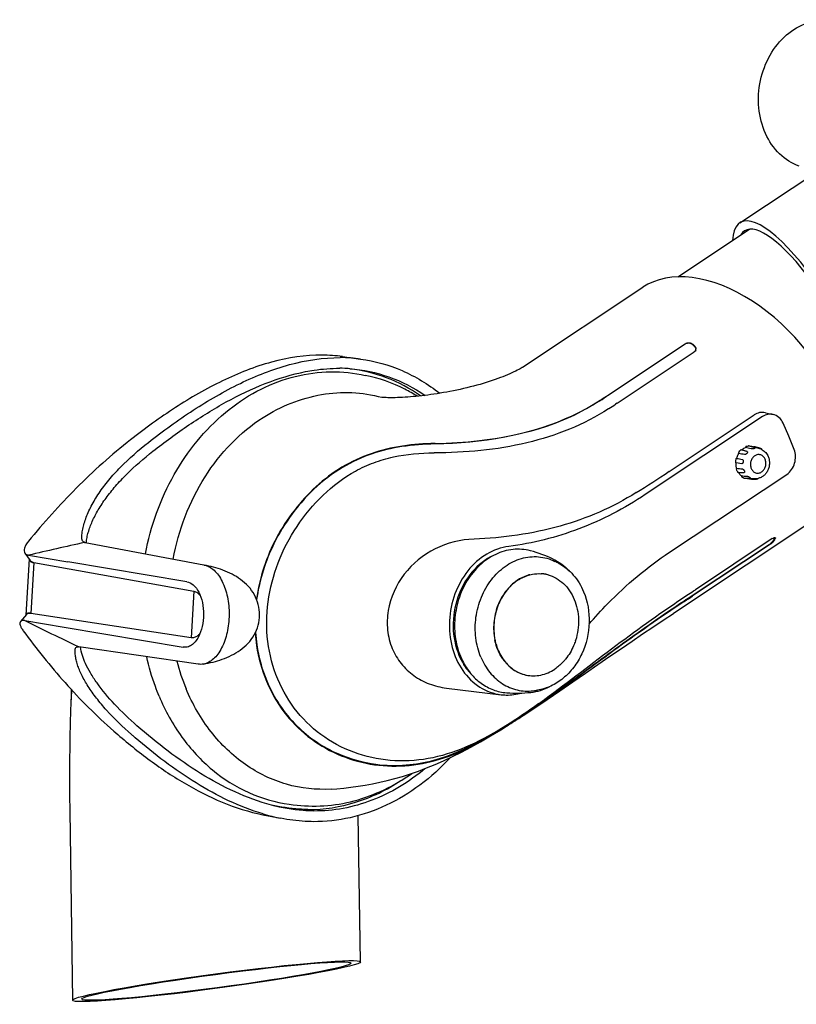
# Model space of a CAD drawing. Extents: x 0 to 420, y 0 to 297.
# Tile 8 of 11: x 319 to 351, y 99 to 140. Entities that reach past the tile are written whole.
import ezdxf

# ---------------------------------------------------------------- set-up
doc = ezdxf.new("R2010")
doc.units = 0
doc.header["$LTSCALE"] = 23.1
for name, color, linetype in [('100001_DXF_CONTINUOUS_LINE', 7, 'CONTINUOUS'), ('100002_DXF_CONTINUOUS_LINE', 7, 'CONTINUOUS'), ('100278_DXF_CONTINUOUS_LINE', 7, 'CONTINUOUS'), ('100291_DXF_CONTINUOUS_LINE', 7, 'CONTINUOUS'), ('105-5481_DXF_CONTINUOUS_LI', 7, 'CONTINUOUS'), ('105-5810_DXF_CONTINUOUS_LI', 7, 'CONTINUOUS')]:
    doc.layers.add(name, color=color, linetype=linetype)

msp = doc.modelspace()

# ---------------------------------------------------------------- linework, layer by layer
at = {"layer": '100001_DXF_CONTINUOUS_LINE', "color": 7, "linetype": 'CONTINUOUS'}
for p, q in [((348.999, 131.576), (354.055, 134.933)), ((320.845, 111.71), (320.844, 111.691)), ((320.778, 106.821), (320.892, 98.846)), ((333.02, 100.461), (332.931, 106.62))]:
    msp.add_line(p, q, dxfattribs=at)
msp.add_lwpolyline([(320.787, 110.013), (320.78, 109.572), (320.772, 108.899), (320.769, 108.194), (320.771, 107.468), (320.778, 106.821)], dxfattribs=at)
for centre, radius, start, end in [((363.403, 110.611), 42.581, 178.2225, 178.4468), ((347.931, 110.206), 27.128, 176.3865, 176.8214), ((354.531, 109.848), 33.738, 176.8683, 177.8108), ((373.688, 110.35), 52.869, 178.6175, 178.8573), ((367.846, 110.489), 47.025, 178.446, 178.6159), ((373.677, 109.11), 52.898, 177.8042, 179.0221)]:
    msp.add_arc(centre, radius, start, end, dxfattribs=at)
for major_axis, start_param, end_param in [((-2.954, 5.328), 2.777153, 6.692441), ((-2.763, 4.983), 3.025396, 6.443761)]:
    msp.add_ellipse((351.985, 126.267), major_axis=major_axis, ratio=0.276916, start_param=start_param, end_param=end_param, dxfattribs=at)
for major_axis in [(6.064, 0.809), (5.671, 0.757)]:
    msp.add_ellipse((326.956, 99.654), major_axis=major_axis, ratio=0.0499, dxfattribs=at)
msp.add_open_spline([(351.5, 133.957), (351.194, 134.066), (350.609, 134.444), (350.015, 135.331), (349.741, 136.419), (349.812, 137.573), (350.216, 138.649), (350.908, 139.514), (351.811, 140.051), (352.493, 140.127), (352.811, 140.088)], degree=3, knots=[0, 0, 0, 0, 0.114555, 0.237008, 0.367908, 0.503637, 0.63849, 0.767126, 0.886974, 1, 1, 1, 1], dxfattribs=at)
at = {"layer": '100002_DXF_CONTINUOUS_LINE', "color": 7, "linetype": 'CONTINUOUS'}
for p, q in [((339.853, 125.502), (344.909, 128.86)), ((346.701, 126.47), (343.464, 124.32)), ((343.465, 124.337), (346.703, 126.487)), ((347.018, 126.442), (347.093, 126.373)), ((343.84, 123.989), (347.078, 126.14)), ((333.054, 125.187), (333.218, 125.154)), ((333.921, 124.231), (333.916, 124.231)), ((343.84, 123.99), (343.761, 123.937)), ((343.482, 123.753), (343.473, 123.747)), ((350.077, 123.58), (350.399, 123.51)), ((349.96, 123.419), (345.018, 120.138)), ((346.025, 121.114), (349.605, 123.492)), ((351.066, 122.6), (350.822, 123.144)), ((351.285, 122.039), (351.066, 122.6)), ((346.037, 117.706), (350.978, 120.987)), ((352.378, 119.236), (346.203, 115.135)), ((350.367, 118.282), (347.129, 116.132)), ((350.441, 118.245), (350.446, 118.254)), ((350.446, 118.254), (350.47, 118.307)), ((346.994, 115.888), (350.231, 118.038)), ((350.249, 118.018), (347.011, 115.868)), ((347.05, 116.08), (347.129, 116.132)), ((346.575, 115.382), (346.575, 115.382)), ((329.542, 112.36), (329.539, 112.369)), ((336.647, 111.99), (338.945, 111.712)), ((340.702, 111.458), (340.785, 111.519)), ((340.548, 111.323), (340.567, 111.335)), ((340.62, 111.398), (340.689, 111.449)), ((340.689, 111.449), (340.702, 111.458)), ((339.147, 110.371), (339.202, 110.406)), ((330.024, 107.102), (330.19, 107.08))]:
    msp.add_line(p, q, dxfattribs=at)
for points in [[(339.853, 125.502), (339.826, 125.485), (339.788, 125.462), (339.743, 125.435), (339.689, 125.404), (339.628, 125.372), (339.559, 125.336), (339.482, 125.298), (339.4, 125.26), (339.312, 125.22), (339.219, 125.18), (339.121, 125.139), (339.019, 125.098), (338.913, 125.058), (338.803, 125.017), (338.689, 124.976), (338.57, 124.935), (338.447, 124.895), (338.321, 124.855), (338.19, 124.815), (338.057, 124.776), (337.922, 124.738), (337.784, 124.701), (337.644, 124.665), (337.503, 124.631), (337.361, 124.597), (337.218, 124.565), (337.076, 124.534), (336.934, 124.505), (336.793, 124.477), (336.654, 124.451), (336.517, 124.427), (336.381, 124.404), (336.247, 124.382), (336.116, 124.362), (335.986, 124.343), (335.857, 124.326), (335.731, 124.31), (335.606, 124.295), (335.482, 124.281), (335.361, 124.269), (335.242, 124.258), (335.125, 124.247), (335.011, 124.239), (334.9, 124.231), (334.791, 124.225), (334.685, 124.22), (334.585, 124.216), (334.489, 124.213), (334.398, 124.212), (334.315, 124.212), (334.239, 124.212), (334.171, 124.214), (334.111, 124.216), (334.06, 124.218), (334.017, 124.221), (333.983, 124.224), (333.955, 124.227), (333.935, 124.229), (333.921, 124.231)], [(340.367, 111.16), (340.879, 111.505), (341.415, 111.87), (341.967, 112.25), (342.504, 112.62), (343.021, 112.978), (343.528, 113.328), (344.013, 113.66), (344.469, 113.971), (344.905, 114.267), (345.337, 114.557), (345.77, 114.847), (346.203, 115.135)], [(331.788, 107.736), (332.03, 107.753), (332.328, 107.78), (332.623, 107.814), (332.921, 107.854), (333.222, 107.903), (333.524, 107.958), (333.832, 108.023), (334.148, 108.096), (334.468, 108.18), (334.794, 108.274), (335.126, 108.379), (335.464, 108.496), (335.81, 108.626), (336.162, 108.77), (336.522, 108.929), (336.892, 109.103), (337.274, 109.294), (337.666, 109.501), (338.073, 109.728), (338.495, 109.973), (338.932, 110.237), (339.388, 110.523), (339.868, 110.831), (340.367, 111.16)]]:
    msp.add_lwpolyline(points, dxfattribs=at)
for centre, radius, start, end in [((340.243, 119.074), 10.026, 46.8847, 47.4682), ((347.006, 126.271), 0.147, 337.437, 353.2005), ((300.032, 189.725), 78.512, 303.27646, 303.58615), ((299.659, 190.306), 79.19, 303.2785, 303.58587), ((294.688, 198.011), 88.855, 303.30841, 303.52382), ((311.141, 173.637), 63.051, 302.08632, 303.59098), ((348.806, 119.006), 1.834, 334.964, 336.775), ((350.48, 118.31), 0.0164, 40.9925, 48.9169), ((304.667, 180.076), 76.758, 303.26626, 303.51564), ((294.865, 194.394), 94.237, 303.32675, 303.58478), ((294.651, 194.721), 94.654, 303.32793, 303.5851), ((339.838, 114.489), 2.89, 202.6961, 208.1878), ((333.789, 115.351), 8.791, 194.658, 202.6858), ((318.217, 143.884), 39.483, 302.3764, 304.4434), ((318.104, 144.063), 39.723, 302.9137, 304.4323), ((312.061, 150.501), 48.421, 306.0221, 306.1422), ((322.827, 137.11), 31.318, 304.4985, 304.842), ((323.075, 136.741), 30.845, 304.5472, 304.8566), ((317.99, 144.231), 39.926, 302.7856, 302.9205), ((319.299, 142.19), 37.502, 302.0532, 302.7918)]:
    msp.add_arc(centre, radius, start, end, dxfattribs=at)
msp.add_ellipse((348.643, 124.048), major_axis=(3.963, -4.64), ratio=0.621914, start_param=-0.075285, end_param=3.066308, dxfattribs=at)
for points, knots in [([(347.018, 126.442), (346.977, 126.48), (346.866, 126.525), (346.748, 126.501), (346.701, 126.47)], [0, 0, 0, 0, 0.502721, 1, 1, 1, 1]), ([(346.703, 126.487), (346.75, 126.517), (346.867, 126.543), (346.98, 126.5), (347.021, 126.463)], [0, 0, 0, 0, 0.499055, 1, 1, 1, 1]), ([(347.096, 126.393), (347.106, 126.384), (347.14, 126.346), (347.156, 126.291), (347.152, 126.254)], [0, 0, 0, 0, 0.268103, 1, 1, 1, 1]), ([(323.968, 117.64), (324.187, 118.804), (324.978, 121.024), (326.807, 123.29), (328.619, 124.524), (330.067, 125.115), (331.569, 125.36), (332.571, 125.283), (333.054, 125.187)], [0, 0, 0, 0, 0.271859, 0.53062, 0.653535, 0.77193, 0.886854, 1, 1, 1, 1]), ([(335.416, 124.276), (335.247, 124.382), (334.558, 124.773), (333.798, 125.039), (333.218, 125.154)], [0, 0, 0, 0, 0.252561, 1, 1, 1, 1]), ([(328.924, 123.384), (329.668, 123.856), (330.923, 124.362), (332.66, 124.475), (333.507, 124.342), (333.916, 124.231)], [0, 0, 0, 0, 0.509204, 0.755648, 1, 1, 1, 1]), ([(336.164, 122.288), (336.787, 122.297), (339.184, 122.439), (341.618, 123.123), (343.111, 124.103)], [0, 0, 0, 0, 0.258654, 1, 1, 1, 1]), ([(343.109, 124.086), (342.717, 123.829), (340.591, 122.674), (338.107, 122.299), (336.167, 122.268)], [0, 0, 0, 0, 0.19464, 1, 1, 1, 1]), ([(343.473, 123.747), (342.435, 123.067), (339.996, 122.121), (337.432, 121.892), (336.12, 121.89)], [0, 0, 0, 0, 0.486186, 1, 1, 1, 1]), ([(350.077, 123.58), (349.997, 123.597), (349.829, 123.601), (349.673, 123.537), (349.605, 123.492)], [0, 0, 0, 0, 0.499892, 1, 1, 1, 1]), ([(350.399, 123.51), (350.326, 123.526), (350.168, 123.526), (350.025, 123.462), (349.96, 123.419)], [0, 0, 0, 0, 0.48869, 1, 1, 1, 1]), ([(325.137, 117.418), (325.36, 118.638), (326.23, 120.946), (327.942, 122.76), (328.924, 123.384)], [0, 0, 0, 0, 0.51594, 1, 1, 1, 1]), ([(350.822, 123.144), (350.781, 123.235), (350.668, 123.398), (350.489, 123.491), (350.399, 123.51)], [0, 0, 0, 0, 0.51808, 1, 1, 1, 1]), ([(336.164, 122.288), (335.708, 122.281), (334.794, 122.214), (333.457, 121.903), (332.217, 121.325), (331.129, 120.502), (330.206, 119.492), (329.213, 117.964), (328.765, 116.635), (328.641, 115.737)], [0, 0, 0, 0, 0.125669, 0.251446, 0.375656, 0.499444, 0.624452, 0.750409, 1, 1, 1, 1]), ([(336.167, 122.268), (335.7, 122.26), (334.801, 122.193), (333.476, 121.885), (332.2, 121.3), (331.013, 120.386), (330.017, 119.226), (329.12, 117.686), (328.753, 116.466), (328.651, 115.712)], [0, 0, 0, 0, 0.128531, 0.247035, 0.372583, 0.511727, 0.655905, 0.790671, 1, 1, 1, 1]), ([(329.539, 112.369), (329.329, 112.871), (329.048, 113.953), (329.066, 115.639), (329.5, 117.298), (330.299, 118.827), (331.397, 120.154), (332.544, 121.023), (333.58, 121.499), (334.682, 121.816), (335.547, 121.889), (336.12, 121.89)], [0, 0, 0, 0, 0.120319, 0.243526, 0.369066, 0.495837, 0.622157, 0.74716, 0.810007, 0.873352, 1, 1, 1, 1]), ([(350.978, 120.987), (351.136, 121.092), (351.368, 121.442), (351.356, 121.856), (351.285, 122.039)], [0, 0, 0, 0, 0.491504, 1, 1, 1, 1]), ([(344.634, 120.217), (343.645, 119.597), (341.416, 118.636), (339.025, 118.307), (337.804, 118.264)], [0, 0, 0, 0, 0.488516, 1, 1, 1, 1]), ([(345.018, 120.138), (344.143, 119.557), (342.297, 118.591), (340.274, 118.077), (339.268, 117.952)], [0, 0, 0, 0, 0.50889, 1, 1, 1, 1]), ([(337.804, 118.264), (337.242, 118.244), (336.11, 117.966), (334.766, 116.867), (334.167, 115.542), (334.126, 114.433), (334.26, 113.899), (334.363, 113.652)], [0, 0, 0, 0, 0.252779, 0.506151, 0.756523, 0.879487, 1, 1, 1, 1]), ([(350.231, 118.038), (350.284, 118.072), (350.347, 118.126), (350.401, 118.187), (350.412, 118.202)], [0, 0, 0, 0, 0.768989, 1, 1, 1, 1]), ([(350.467, 118.23), (350.448, 118.189), (350.374, 118.114), (350.296, 118.049), (350.249, 118.018)], [0, 0, 0, 0, 0.439736, 1, 1, 1, 1]), ([(350.367, 118.282), (350.392, 118.298), (350.426, 118.319), (350.479, 118.332), (350.491, 118.322)], [0, 0, 0, 0, 0.658267, 1, 1, 1, 1]), ([(350.412, 118.202), (350.415, 118.206), (350.426, 118.22), (350.435, 118.234), (350.441, 118.245)], [0, 0, 0, 0, 0.279371, 1, 1, 1, 1]), ([(350.493, 118.321), (350.494, 118.319), (350.5, 118.307), (350.495, 118.293), (350.491, 118.283)], [0, 0, 0, 0, 0.190346, 1, 1, 1, 1]), ([(339.268, 117.952), (338.943, 117.911), (338.283, 117.671), (337.489, 116.949), (336.946, 115.962), (336.715, 114.835), (336.824, 113.705), (337.265, 112.71), (337.997, 111.981), (338.631, 111.75), (338.945, 111.712)], [0, 0, 0, 0, 0.116159, 0.240763, 0.373205, 0.509211, 0.643009, 0.769746, 0.887759, 1, 1, 1, 1]), ([(338.628, 117.576), (338.283, 117.417), (337.645, 116.907), (337.05, 115.827), (336.852, 114.584), (337.015, 113.749), (337.172, 113.374)], [0, 0, 0, 0, 0.234973, 0.487875, 0.747849, 1, 1, 1, 1]), ([(342.649, 114.678), (342.9, 114.973), (343.922, 116.095), (345.095, 117.081), (346.037, 117.706)], [0, 0, 0, 0, 0.25543, 1, 1, 1, 1]), ([(340.704, 111.43), (341.286, 111.836), (342.408, 112.656), (344.363, 114.096), (345.771, 115.083), (346.64, 115.654)], [0, 0, 0, 0, 0.292324, 0.572114, 1, 1, 1, 1]), ([(340.785, 111.519), (341.793, 112.261), (343.742, 113.782), (345.751, 115.226), (346.771, 115.896)], [0, 0, 0, 0, 0.506431, 1, 1, 1, 1]), ([(346.657, 115.634), (345.652, 114.973), (343.667, 113.569), (341.726, 112.107), (340.719, 111.406)], [0, 0, 0, 0, 0.495094, 1, 1, 1, 1]), ([(328.59, 114.308), (328.602, 114.132), (328.676, 113.438), (328.863, 112.755), (329.065, 112.275)], [0, 0, 0, 0, 0.253297, 1, 1, 1, 1]), ([(328.602, 114.336), (328.614, 114.159), (328.687, 113.461), (328.874, 112.774), (329.077, 112.29)], [0, 0, 0, 0, 0.251964, 1, 1, 1, 1]), ([(334.363, 113.652), (334.458, 113.426), (334.711, 112.998), (335.253, 112.487), (335.913, 112.136), (336.4, 112.02), (336.647, 111.99)], [0, 0, 0, 0, 0.249264, 0.497441, 0.746981, 1, 1, 1, 1]), ([(324.542, 111.653), (324.486, 111.785), (324.275, 112.325), (324.113, 112.884), (324.02, 113.31)], [0, 0, 0, 0, 0.246936, 1, 1, 1, 1]), ([(337.291, 113.124), (337.324, 113.063), (337.46, 112.829), (337.633, 112.617), (337.778, 112.478)], [0, 0, 0, 0, 0.256218, 1, 1, 1, 1]), ([(340.538, 111.338), (340.086, 111.01), (339.146, 110.38), (337.68, 109.548), (336.104, 108.995), (334.48, 108.859), (332.904, 109.151), (331.472, 109.857), (330.295, 110.945), (329.748, 111.869), (329.542, 112.36)], [0, 0, 0, 0, 0.129245, 0.261607, 0.38898, 0.512416, 0.634264, 0.755414, 0.876854, 1, 1, 1, 1]), ([(331.788, 107.736), (331.159, 107.698), (329.87, 107.837), (328.1, 108.697), (326.638, 110.111), (325.95, 111.313), (325.679, 111.96)], [0, 0, 0, 0, 0.23915, 0.481265, 0.733717, 1, 1, 1, 1]), ([(329.065, 112.275), (329.254, 111.821), (329.743, 110.963), (330.772, 109.91), (332.026, 109.155), (333.43, 108.734), (334.906, 108.662), (336.386, 108.947), (337.803, 109.559), (338.698, 110.092), (339.147, 110.371)], [0, 0, 0, 0, 0.12406, 0.246267, 0.367793, 0.489616, 0.612452, 0.737325, 0.866554, 1, 1, 1, 1]), ([(329.077, 112.29), (329.369, 111.591), (330.198, 110.341), (331.901, 109.192), (333.538, 108.742), (334.92, 108.71), (336.115, 108.921), (337.226, 109.325), (338.283, 109.873), (338.966, 110.29), (339.308, 110.506)], [0, 0, 0, 0, 0.188688, 0.362083, 0.500323, 0.606088, 0.703851, 0.800803, 0.899301, 1, 1, 1, 1]), ([(324.542, 111.653), (324.796, 111.046), (325.422, 109.908), (326.715, 108.502), (328.274, 107.517), (329.439, 107.182), (330.024, 107.102)], [0, 0, 0, 0, 0.265343, 0.518667, 0.762031, 1, 1, 1, 1]), ([(338.945, 111.712), (339.016, 111.704), (339.303, 111.684), (339.593, 111.722), (339.801, 111.78)], [0, 0, 0, 0, 0.248102, 1, 1, 1, 1]), ([(330.19, 107.08), (331.041, 106.964), (332.841, 107.087), (334.452, 107.877), (335.179, 108.395)], [0, 0, 0, 0, 0.490421, 1, 1, 1, 1])]:
    msp.add_open_spline(points, degree=3, knots=knots, dxfattribs=at)
for points in [[(347.141, 126.215), (347.129, 126.184), (347.105, 126.158), (347.078, 126.14)], [(347.146, 126.288), (347.137, 126.32), (347.117, 126.35), (347.093, 126.373)], [(350.47, 118.307), (350.473, 118.314), (350.475, 118.321), (350.476, 118.328)]]:
    msp.add_open_spline(points, degree=3, dxfattribs=at)
at = {"layer": '100278_DXF_CONTINUOUS_LINE', "color": 7, "linetype": 'CONTINUOUS'}
msp.add_line((346.382, 129.298), (349.402, 131.303), dxfattribs=at)
at = {"layer": '100291_DXF_CONTINUOUS_LINE', "color": 7, "linetype": 'CONTINUOUS'}
for p, q in [((332.264, 125.945), (333.028, 125.841)), ((330.708, 125.311), (330.71, 125.311)), ((321.402, 118.127), (321.423, 118.123)), ((321.404, 118.119), (321.423, 118.123)), ((321.423, 118.123), (326.424, 117.174)), ((318.892, 117.667), (319.107, 117.366)), ((319.064, 117.426), (318.926, 115.06)), ((319.044, 117.585), (320.705, 117.306)), ((325.711, 116.467), (320.705, 117.306)), ((319.266, 117.275), (319.142, 115.135)), ((319.217, 117.283), (319.266, 117.275)), ((319.266, 117.275), (326, 116.064)), ((326.424, 117.174), (326.442, 117.17)), ((326, 116.064), (325.887, 114.111)), ((318.953, 115.092), (318.704, 114.796)), ((318.884, 114.828), (320.545, 114.551)), ((319.142, 115.135), (319.093, 115.144)), ((325.887, 114.111), (319.142, 115.135)), ((320.545, 114.551), (325.551, 113.712)), ((321.168, 113.725), (321.146, 113.729)), ((321.149, 113.734), (321.168, 113.725)), ((326.181, 112.997), (321.168, 113.725)), ((323.54, 109.896), (323.486, 109.942)), ((328.912, 106.659), (329.668, 106.508))]:
    msp.add_line(p, q, dxfattribs=at)
for centre, radius, start, end in [((331.369, 119.37), 6.636, 82.2521, 89.6343), ((332.131, 119.25), 6.652, 82.2521, 89.6343), ((332.106, 119.094), 6.358, 85.7493, 89.6323), ((331.855, 119.167), 6.304, 83.4174, 84.6285), ((387.634, -180.299), 305.679, 102.51334, 102.96682), ((319.332, 117.629), 0.36, 254.6537, 259.4611), ((456.672, 397.317), 314.302, 243.99849, 244.45706), ((319.077, 114.686), 0.454, 81.8285, 85.5957), ((340.94, 130.102), 26.666, 228.8086, 229.1154), ((331.333, 114.827), 8.484, 253.4929, 258.6841)]:
    msp.add_arc(centre, radius, start, end, dxfattribs=at)
for points, knots in [([(331.412, 126.006), (330.694, 126.01), (329.234, 125.783), (327.165, 124.963), (325.195, 123.82), (323.952, 122.918), (323.342, 122.441)], [0, 0, 0, 0, 0.239926, 0.487086, 0.740954, 1, 1, 1, 1]), ([(324.093, 122.333), (324.703, 122.811), (325.948, 123.713), (327.921, 124.858), (329.993, 125.679), (331.455, 125.907), (332.173, 125.902)], [0, 0, 0, 0, 0.259049, 0.512916, 0.760073, 1, 1, 1, 1]), ([(333.028, 125.841), (333.626, 125.76), (334.819, 125.426), (335.875, 124.784), (336.359, 124.401)], [0, 0, 0, 0, 0.494865, 1, 1, 1, 1]), ([(324.282, 121.96), (324.774, 122.346), (325.776, 123.082), (327.347, 124.057), (328.981, 124.843), (330.129, 125.197), (330.708, 125.311)], [0, 0, 0, 0, 0.256951, 0.509922, 0.757906, 1, 1, 1, 1]), ([(330.71, 125.311), (330.829, 125.334), (331.304, 125.417), (331.787, 125.454), (332.147, 125.452)], [0, 0, 0, 0, 0.251793, 1, 1, 1, 1]), ([(335.546, 124.288), (335.105, 124.597), (334.154, 125.11), (333.104, 125.369), (332.577, 125.429)], [0, 0, 0, 0, 0.503986, 1, 1, 1, 1]), ([(332.578, 125.435), (333.137, 125.393), (334.257, 125.157), (335.274, 124.633), (335.743, 124.312)], [0, 0, 0, 0, 0.496327, 1, 1, 1, 1]), ([(323.342, 122.441), (322.538, 121.812), (321.029, 120.455), (319.676, 118.947), (319.04, 118.171)], [0, 0, 0, 0, 0.504555, 1, 1, 1, 1]), ([(321.32, 118.184), (321.301, 118.21), (321.282, 118.28), (321.284, 118.428), (321.317, 118.627), (321.372, 118.873), (321.452, 119.126), (321.556, 119.387), (321.733, 119.75), (322.012, 120.211), (322.424, 120.759), (323.095, 121.5), (323.679, 122.008), (324.093, 122.333)], [0, 0, 0, 0, 0.018896, 0.040061, 0.086289, 0.134971, 0.186284, 0.240484, 0.297643, 0.4202, 0.552824, 0.694895, 1, 1, 1, 1]), ([(321.472, 118.114), (321.479, 118.185), (321.506, 118.33), (321.559, 118.549), (321.633, 118.777), (321.763, 119.097), (321.981, 119.509), (322.31, 120.005), (322.711, 120.507), (323.351, 121.188), (323.897, 121.658), (324.282, 121.96)], [0, 0, 0, 0, 0.04399, 0.090394, 0.139336, 0.191062, 0.303038, 0.425519, 0.557552, 0.698514, 1, 1, 1, 1]), ([(319.04, 118.171), (319.002, 118.124), (318.936, 118.033), (318.871, 117.894), (318.849, 117.768), (318.872, 117.694), (318.892, 117.667)], [0, 0, 0, 0, 0.328611, 0.60301, 0.82142, 1, 1, 1, 1]), ([(321.402, 118.127), (321.393, 118.13), (321.361, 118.141), (321.333, 118.163), (321.32, 118.184)], [0, 0, 0, 0, 0.275862, 1, 1, 1, 1]), ([(318.892, 117.667), (318.907, 117.644), (318.955, 117.606), (319.013, 117.59), (319.044, 117.585)], [0, 0, 0, 0, 0.462618, 1, 1, 1, 1]), ([(319.184, 117.301), (319.176, 117.305), (319.147, 117.322), (319.121, 117.345), (319.107, 117.366)], [0, 0, 0, 0, 0.262052, 1, 1, 1, 1]), ([(319.124, 117.323), (319.13, 117.318), (319.158, 117.298), (319.191, 117.287), (319.217, 117.283)], [0, 0, 0, 0, 0.231628, 1, 1, 1, 1]), ([(326.415, 112.999), (326.682, 113.048), (327.22, 113.181), (327.858, 113.487), (328.297, 113.862), (328.562, 114.216), (328.731, 114.628), (328.79, 115.069), (328.736, 115.512), (328.573, 115.926), (328.312, 116.283), (327.879, 116.664), (327.245, 116.978), (326.708, 117.118), (326.442, 117.17)], [0, 0, 0, 0, 0.119133, 0.242852, 0.306553, 0.370964, 0.435489, 0.500015, 0.564538, 0.629062, 0.69347, 0.757167, 0.880877, 1, 1, 1, 1]), ([(326.442, 117.17), (326.516, 117.156), (326.666, 117.1), (326.869, 116.95), (327.05, 116.74), (327.267, 116.374), (327.447, 115.812), (327.515, 115.078), (327.437, 114.344), (327.25, 113.784), (327.029, 113.421), (326.845, 113.213), (326.64, 113.067), (326.489, 113.012), (326.415, 112.999)], [0, 0, 0, 0, 0.045221, 0.094649, 0.149729, 0.210867, 0.34887, 0.500006, 0.65114, 0.789142, 0.850278, 0.905357, 0.954787, 1, 1, 1, 1]), ([(325.711, 116.467), (325.811, 116.45), (326.021, 116.333), (326.152, 116.142), (326.21, 116.031)], [0, 0, 0, 0, 0.448159, 1, 1, 1, 1]), ([(326, 116.064), (326.015, 116.062), (326.077, 116.047), (326.134, 116.015), (326.172, 115.985)], [0, 0, 0, 0, 0.238637, 1, 1, 1, 1]), ([(326.172, 115.985), (326.182, 115.977), (326.222, 115.943), (326.257, 115.903), (326.282, 115.871)], [0, 0, 0, 0, 0.237504, 1, 1, 1, 1]), ([(326.21, 116.031), (326.281, 115.894), (326.385, 115.581), (326.432, 115.085), (326.378, 114.589), (326.271, 114.278), (326.198, 114.141)], [0, 0, 0, 0, 0.238033, 0.5, 0.761967, 1, 1, 1, 1]), ([(318.884, 114.828), (318.864, 114.832), (318.804, 114.841), (318.731, 114.828), (318.704, 114.796)], [0, 0, 0, 0, 0.322461, 1, 1, 1, 1]), ([(318.969, 115.127), (318.954, 115.116), (318.938, 115.094), (318.931, 115.07), (318.929, 115.064)], [0, 0, 0, 0, 0.735623, 1, 1, 1, 1]), ([(318.953, 115.092), (318.958, 115.098), (318.987, 115.125), (319.028, 115.136), (319.059, 115.139)], [0, 0, 0, 0, 0.225875, 1, 1, 1, 1]), ([(319.093, 115.144), (319.08, 115.146), (319.039, 115.151), (318.993, 115.144), (318.969, 115.127)], [0, 0, 0, 0, 0.304697, 1, 1, 1, 1]), ([(319.059, 115.139), (319.063, 115.139), (319.08, 115.14), (319.098, 115.14), (319.112, 115.139)], [0, 0, 0, 0, 0.23656, 1, 1, 1, 1]), ([(318.704, 114.796), (318.671, 114.756), (318.683, 114.645), (318.742, 114.522), (318.792, 114.444), (318.822, 114.404)], [0, 0, 0, 0, 0.361891, 0.646306, 1, 1, 1, 1]), ([(318.822, 114.404), (319.372, 113.648), (320.561, 112.165), (321.905, 110.817), (322.63, 110.182)], [0, 0, 0, 0, 0.492268, 1, 1, 1, 1]), ([(326.198, 114.141), (326.159, 114.069), (326.075, 113.94), (325.915, 113.791), (325.736, 113.707), (325.61, 113.702), (325.551, 113.712)], [0, 0, 0, 0, 0.296203, 0.555443, 0.784443, 1, 1, 1, 1]), ([(326.16, 114.188), (326.12, 114.157), (326.033, 114.11), (325.933, 114.104), (325.887, 114.111)], [0, 0, 0, 0, 0.519161, 1, 1, 1, 1]), ([(326.271, 114.3), (326.263, 114.289), (326.229, 114.248), (326.191, 114.211), (326.16, 114.188)], [0, 0, 0, 0, 0.263282, 1, 1, 1, 1]), ([(323.379, 110.035), (323.012, 110.357), (322.498, 110.85), (321.91, 111.547), (321.56, 112.04), (321.327, 112.443), (321.186, 112.752), (321.107, 112.966), (321.05, 113.17), (321.017, 113.362), (321.003, 113.514), (321.007, 113.625), (321.025, 113.676), (321.04, 113.694)], [0, 0, 0, 0, 0.326137, 0.474179, 0.608988, 0.729863, 0.784673, 0.835462, 0.882326, 0.925625, 0.965836, 0.984065, 1, 1, 1, 1]), ([(321.04, 113.694), (321.05, 113.707), (321.084, 113.73), (321.125, 113.731), (321.146, 113.729)], [0, 0, 0, 0, 0.43241, 1, 1, 1, 1]), ([(323.611, 110.405), (323.282, 110.693), (322.684, 111.26), (322.043, 112.019), (321.656, 112.608), (321.392, 113.099), (321.264, 113.477), (321.234, 113.716)], [0, 0, 0, 0, 0.316452, 0.595564, 0.717175, 0.825715, 1, 1, 1, 1]), ([(329.27, 107.063), (328.746, 107.202), (327.718, 107.584), (326.27, 108.374), (324.899, 109.325), (324.034, 110.035), (323.611, 110.405)], [0, 0, 0, 0, 0.245371, 0.493742, 0.74537, 1, 1, 1, 1]), ([(322.63, 110.182), (323.096, 109.775), (324.05, 108.996), (326.052, 107.639), (327.742, 106.891), (328.912, 106.659)], [0, 0, 0, 0, 0.255426, 0.507554, 1, 1, 1, 1]), ([(328.922, 106.693), (327.928, 106.986), (326.017, 107.924), (324.345, 109.202), (323.54, 109.896)], [0, 0, 0, 0, 0.493788, 1, 1, 1, 1]), ([(336.809, 109.063), (336.42, 108.64), (335.579, 107.877), (334.148, 107.011), (332.618, 106.479), (331.559, 106.362), (331.039, 106.365)], [0, 0, 0, 0, 0.263328, 0.516879, 0.761627, 1, 1, 1, 1]), ([(335.747, 108.602), (335.407, 108.317), (334.693, 107.805), (333.525, 107.234), (332.307, 106.887), (331.476, 106.812), (331.065, 106.815)], [0, 0, 0, 0, 0.2606, 0.513252, 0.759074, 1, 1, 1, 1]), ([(330.813, 106.881), (331.489, 106.876), (332.878, 107.092), (334.137, 107.707), (334.724, 108.095)], [0, 0, 0, 0, 0.489733, 1, 1, 1, 1]), ([(331.065, 106.815), (330.914, 106.816), (330.309, 106.841), (329.709, 106.948), (329.27, 107.063)], [0, 0, 0, 0, 0.250628, 1, 1, 1, 1]), ([(330.813, 106.881), (330.692, 106.881), (330.174, 106.899), (329.658, 106.978), (329.271, 107.067)], [0, 0, 0, 0, 0.233904, 1, 1, 1, 1]), ([(331.039, 106.365), (330.924, 106.366), (330.464, 106.38), (330.006, 106.441), (329.668, 106.508)], [0, 0, 0, 0, 0.250592, 1, 1, 1, 1])]:
    msp.add_open_spline(points, degree=3, knots=knots, dxfattribs=at)
for points in [[(319.072, 117.414), (319.074, 117.405), (319.077, 117.397), (319.08, 117.389)], [(319.08, 117.389), (319.089, 117.364), (319.104, 117.34), (319.124, 117.323)], [(319.236, 117.282), (319.218, 117.287), (319.201, 117.293), (319.184, 117.301)], [(326.415, 112.999), (326.339, 112.985), (326.258, 112.984), (326.181, 112.997)]]:
    msp.add_open_spline(points, degree=3, dxfattribs=at)
at = {"layer": '105-5481_DXF_CONTINUOUS_LI', "color": 7, "linetype": 'CONTINUOUS'}
msp.add_line((340.837, 116.776), (340.838, 116.776), dxfattribs=at)
for centre, radius, start, end in [((338.74, 112.288), 5.666, 64.972, 75.2697), ((338.814, 112.453), 5.429, 61.8763, 63.7711), ((340.538, 115.344), 1.463, 85.7561, 86.2627), ((340.538, 115.347), 1.46, 84.0015, 85.7565), ((340.538, 115.351), 1.456, 83.1176, 84.0011), ((340.539, 115.353), 1.454, 82.346, 83.1175), ((340.539, 115.354), 1.453, 82.0608, 82.346), ((340.539, 115.353), 1.454, 81.7729, 82.0608), ((340.539, 115.353), 1.454, 80.8662, 81.7728), ((340.538, 115.351), 1.456, 78.6897, 80.8658), ((340.538, 115.35), 1.458, 78.1722, 78.6899), ((340.537, 115.347), 1.461, 75.043, 78.1271), ((340.537, 115.344), 1.463, 74.7435, 75.0436), ((341.042, 114.498), 2.403, 191.3895, 191.8898), ((339.613, 114.788), 2.593, 341.8585, 342.2505), ((340.601, 114.311), 1.921, 214.3771, 214.7148), ((339.934, 114.604), 2.221, 320.52, 321.0847), ((339.604, 117.444), 5.666, 265.7099, 276.0076), ((339.62, 117.263), 5.429, 277.2085, 279.1033)]:
    msp.add_arc(centre, radius, start, end, dxfattribs=at)
for points, knots in [([(340.181, 117.768), (339.944, 117.83), (339.434, 117.869), (338.686, 117.651), (338.016, 117.188), (337.48, 116.524), (337.118, 115.718), (336.957, 114.836), (337.011, 113.952), (337.194, 113.394), (337.32, 113.139)], [0, 0, 0, 0, 0.11063, 0.224546, 0.344793, 0.471999, 0.604502, 0.739104, 0.872042, 1, 1, 1, 1]), ([(338.094, 113.29), (337.986, 113.549), (337.843, 114.109), (337.852, 114.977), (338.076, 115.82), (338.497, 116.562), (339.079, 117.135), (339.776, 117.483), (340.522, 117.564), (340.999, 117.429), (341.213, 117.323)], [0, 0, 0, 0, 0.130447, 0.265283, 0.400631, 0.532468, 0.657816, 0.775829, 0.888455, 1, 1, 1, 1]), ([(341.137, 117.422), (341.265, 117.363), (341.51, 117.216), (341.723, 117.025), (341.821, 116.92)], [0, 0, 0, 0, 0.494416, 1, 1, 1, 1]), ([(341.373, 117.241), (341.604, 117.118), (342.031, 116.769), (342.314, 116.299), (342.421, 116.045)], [0, 0, 0, 0, 0.486887, 1, 1, 1, 1]), ([(339.632, 116.526), (339.446, 116.402), (339.108, 116.077), (338.767, 115.454), (338.606, 114.746), (338.631, 114.257), (338.679, 114.022)], [0, 0, 0, 0, 0.237339, 0.488133, 0.745441, 1, 1, 1, 1]), ([(339.64, 116.525), (339.454, 116.401), (339.116, 116.077), (338.775, 115.454), (338.614, 114.746), (338.639, 114.258), (338.686, 114.023)], [0, 0, 0, 0, 0.237332, 0.488113, 0.745415, 1, 1, 1, 1]), ([(340.151, 116.759), (340.106, 116.748), (339.924, 116.692), (339.752, 116.605), (339.632, 116.526)], [0, 0, 0, 0, 0.24535, 1, 1, 1, 1]), ([(339.64, 116.525), (339.68, 116.551), (339.84, 116.649), (340.017, 116.721), (340.152, 116.757)], [0, 0, 0, 0, 0.255641, 1, 1, 1, 1]), ([(340.151, 116.759), (340.188, 116.769), (340.338, 116.802), (340.493, 116.812), (340.607, 116.806)], [0, 0, 0, 0, 0.252917, 1, 1, 1, 1]), ([(340.152, 116.757), (340.191, 116.767), (340.349, 116.802), (340.513, 116.812), (340.633, 116.804)], [0, 0, 0, 0, 0.253154, 1, 1, 1, 1]), ([(340.922, 116.756), (341.041, 116.723), (341.275, 116.626), (341.585, 116.396), (341.843, 116.091), (342.039, 115.726), (342.166, 115.316), (342.236, 114.732), (342.173, 114.281), (342.082, 113.998)], [0, 0, 0, 0, 0.111799, 0.226572, 0.345755, 0.469924, 0.598789, 0.731331, 1, 1, 1, 1]), ([(342.421, 116.045), (342.59, 115.639), (342.743, 114.732), (342.481, 113.621), (342.026, 112.858), (341.583, 112.391), (341.061, 112.056), (340.673, 111.934), (340.479, 111.903)], [0, 0, 0, 0, 0.255035, 0.515991, 0.643879, 0.767353, 0.885856, 1, 1, 1, 1]), ([(339.017, 113.214), (338.977, 113.272), (338.822, 113.522), (338.723, 113.805), (338.679, 114.022)], [0, 0, 0, 0, 0.243182, 1, 1, 1, 1]), ([(338.69, 114.003), (338.705, 113.932), (338.776, 113.659), (338.897, 113.399), (339.015, 113.226)], [0, 0, 0, 0, 0.257404, 1, 1, 1, 1]), ([(342.077, 113.981), (342.054, 113.91), (341.95, 113.636), (341.799, 113.379), (341.662, 113.209)], [0, 0, 0, 0, 0.254879, 1, 1, 1, 1]), ([(338.094, 113.29), (338.191, 113.06), (338.438, 112.634), (338.971, 112.146), (339.512, 111.915), (339.962, 111.854), (340.189, 111.863), (340.301, 111.877)], [0, 0, 0, 0, 0.266076, 0.517617, 0.759129, 0.879162, 1, 1, 1, 1]), ([(339.017, 113.214), (339.135, 113.045), (339.421, 112.749), (339.8, 112.581), (339.992, 112.54)], [0, 0, 0, 0, 0.51228, 1, 1, 1, 1]), ([(339.022, 113.217), (339.14, 113.047), (339.427, 112.749), (339.807, 112.58), (340, 112.539)], [0, 0, 0, 0, 0.512367, 1, 1, 1, 1]), ([(341.648, 113.192), (341.615, 113.152), (341.483, 113.002), (341.328, 112.871), (341.204, 112.788)], [0, 0, 0, 0, 0.255748, 1, 1, 1, 1]), ([(337.32, 113.139), (337.414, 112.95), (337.638, 112.599), (338.083, 112.175), (338.606, 111.892), (338.989, 111.808), (339.18, 111.793)], [0, 0, 0, 0, 0.264191, 0.516766, 0.760399, 1, 1, 1, 1]), ([(340, 112.539), (340.1, 112.517), (340.306, 112.495), (340.726, 112.539), (341.026, 112.67), (341.204, 112.788)], [0, 0, 0, 0, 0.243699, 0.490104, 1, 1, 1, 1]), ([(340.197, 111.809), (340.336, 111.823), (340.615, 111.882), (340.877, 111.992), (341.004, 112.059)], [0, 0, 0, 0, 0.494451, 1, 1, 1, 1])]:
    msp.add_open_spline(points, degree=3, knots=knots, dxfattribs=at)
at = {"layer": '105-5810_DXF_CONTINUOUS_LI', "color": 7, "linetype": 'CONTINUOUS'}
for p, q in [((349.085, 122.008), (349.061, 122.014)), ((349.081, 121.436), (348.838, 121.466)), ((348.923, 121.074), (348.974, 121.071)), ((349.302, 120.821), (349.327, 120.821)), ((349.379, 120.819), (349.403, 120.819))]:
    msp.add_line(p, q, dxfattribs=at)
for points in [[(349.293, 121.951), (349.268, 121.958), (349.242, 121.966), (349.215, 121.973), (349.189, 121.98), (349.163, 121.987), (349.137, 121.994), (349.111, 122.001), (349.085, 122.008)], [(349.309, 121.944), (349.308, 121.945), (349.306, 121.946), (349.303, 121.947), (349.3, 121.949), (349.298, 121.95), (349.295, 121.951), (349.293, 121.951)], [(349.472, 122.157), (349.447, 122.164), (349.422, 122.171), (349.398, 122.178), (349.375, 122.184)], [(349.593, 122.118), (349.57, 122.126), (349.546, 122.134), (349.521, 122.142), (349.496, 122.149), (349.472, 122.157)], [(349.629, 122.088), (349.628, 122.088), (349.627, 122.091), (349.625, 122.095), (349.623, 122.098), (349.621, 122.101), (349.618, 122.104), (349.615, 122.107), (349.612, 122.109), (349.609, 122.111), (349.606, 122.113), (349.603, 122.115), (349.599, 122.116), (349.597, 122.117), (349.594, 122.118), (349.593, 122.118)], [(349.84, 122.085), (349.818, 122.093), (349.793, 122.101), (349.768, 122.109), (349.743, 122.116), (349.718, 122.124), (349.693, 122.131), (349.668, 122.138), (349.643, 122.145), (349.62, 122.151)], [(349.943, 122.018), (349.942, 122.02), (349.941, 122.023), (349.939, 122.026), (349.938, 122.029), (349.936, 122.031), (349.935, 122.034), (349.933, 122.036), (349.931, 122.038), (349.929, 122.04), (349.927, 122.042), (349.925, 122.044), (349.923, 122.045), (349.921, 122.047), (349.919, 122.049), (349.916, 122.05), (349.914, 122.052), (349.911, 122.054), (349.908, 122.055), (349.905, 122.057), (349.902, 122.059), (349.899, 122.061), (349.895, 122.062), (349.892, 122.064), (349.888, 122.066), (349.884, 122.068), (349.88, 122.069), (349.876, 122.071), (349.872, 122.073), (349.868, 122.075), (349.864, 122.076), (349.86, 122.078), (349.856, 122.079), (349.853, 122.081), (349.849, 122.082), (349.845, 122.083), (349.842, 122.085), (349.84, 122.085)], [(348.974, 121.071), (349.001, 121.069), (349.028, 121.067), (349.055, 121.065), (349.082, 121.063), (349.109, 121.062), (349.136, 121.061), (349.162, 121.059)], [(349.162, 121.059), (349.165, 121.059), (349.168, 121.059), (349.171, 121.06), (349.175, 121.06), (349.178, 121.061), (349.181, 121.061), (349.182, 121.062)], [(349.176, 120.828), (349.2, 120.826), (349.225, 120.825), (349.251, 120.824), (349.276, 120.822), (349.302, 120.821)], [(349.327, 120.821), (349.353, 120.82), (349.379, 120.819)], [(349.403, 120.819), (349.404, 120.819), (349.408, 120.819), (349.411, 120.819), (349.415, 120.82), (349.418, 120.82), (349.421, 120.821), (349.425, 120.822), (349.428, 120.824), (349.431, 120.825), (349.434, 120.827), (349.438, 120.829), (349.441, 120.831), (349.444, 120.834), (349.446, 120.837), (349.447, 120.838)], [(349.421, 120.795), (349.445, 120.793), (349.471, 120.792), (349.497, 120.79), (349.522, 120.789), (349.548, 120.788), (349.574, 120.787), (349.6, 120.787), (349.626, 120.786), (349.65, 120.786)], [(349.65, 120.786), (349.652, 120.786), (349.656, 120.786), (349.66, 120.786), (349.665, 120.786), (349.67, 120.787), (349.674, 120.787), (349.679, 120.787), (349.684, 120.788), (349.689, 120.788), (349.693, 120.789), (349.698, 120.79), (349.703, 120.79), (349.707, 120.791), (349.711, 120.792), (349.716, 120.793), (349.72, 120.794), (349.723, 120.795), (349.727, 120.796), (349.731, 120.797), (349.734, 120.798), (349.737, 120.799), (349.74, 120.8), (349.743, 120.801), (349.746, 120.802), (349.749, 120.804), (349.751, 120.805), (349.754, 120.807), (349.756, 120.808), (349.758, 120.81), (349.761, 120.812), (349.763, 120.815), (349.765, 120.817)]]:
    msp.add_lwpolyline(points, dxfattribs=at)
for centre, radius, start, end in [((347.546, 113.977), 8.012, 78.1229, 79.8867), ((348.211, 117.705), 4.534, 73.8816, 76.9165), ((349.431, 121.706), 0.457, 75.2479, 86.8035), ((348.502, 118.18), 4.103, 74.7147, 75.2328), ((348.507, 118.2), 4.081, 71.5258, 74.7162), ((348.521, 118.243), 4.037, 70.17, 71.5215), ((349.73, 121.595), 0.473, 63.2794, 70.1527), ((349.67, 121.444), 0.856, 167.8008, 175.6806), ((363.872, 193.265), 73.16, 258.16411, 258.35676), ((349.539, 121.422), 0.722, 198.2824, 202.6992), ((349.964, 128.48), 7.317, 261.3492, 263.2786), ((349.507, 121.408), 0.687, 202.6896, 207.2599), ((349.501, 125.274), 4.371, 264.2591, 267.396), ((349.359, 121.274), 0.456, 263.4475, 265.7482), ((349.629, 124.909), 4.101, 265.7466, 266.6999), ((349.627, 124.874), 4.066, 266.6951, 269.8599), ((349.627, 124.841), 4.033, 269.8613, 270.81), ((349.677, 121.284), 0.476, 270.8465, 280.6686)]:
    msp.add_arc(centre, radius, start, end, dxfattribs=at)
for points, knots in [([(348.866, 121.661), (348.871, 121.679), (348.893, 121.75), (348.924, 121.818), (348.953, 121.865)], [0, 0, 0, 0, 0.252901, 1, 1, 1, 1]), ([(348.958, 121.916), (348.953, 121.909), (348.947, 121.891), (348.95, 121.873), (348.953, 121.865)], [0, 0, 0, 0, 0.504399, 1, 1, 1, 1]), ([(348.958, 121.916), (348.963, 121.924), (348.985, 121.954), (349.009, 121.983), (349.028, 122.003)], [0, 0, 0, 0, 0.252722, 1, 1, 1, 1]), ([(349.061, 122.014), (349.056, 122.015), (349.043, 122.015), (349.032, 122.008), (349.028, 122.003)], [0, 0, 0, 0, 0.481466, 1, 1, 1, 1]), ([(349.072, 122.011), (349.084, 122.023), (349.135, 122.066), (349.192, 122.102), (349.238, 122.121)], [0, 0, 0, 0, 0.256648, 1, 1, 1, 1]), ([(349.309, 121.944), (349.311, 121.943), (349.315, 121.939), (349.321, 121.929), (349.32, 121.911), (349.309, 121.889), (349.292, 121.866), (349.27, 121.845), (349.245, 121.828), (349.22, 121.818), (349.203, 121.817), (349.195, 121.818)], [0, 0, 0, 0, 0.041071, 0.08106, 0.172228, 0.292381, 0.438269, 0.596567, 0.751051, 0.88769, 1, 1, 1, 1]), ([(349.266, 122.161), (349.259, 122.159), (349.245, 122.147), (349.239, 122.13), (349.238, 122.121)], [0, 0, 0, 0, 0.477165, 1, 1, 1, 1]), ([(349.266, 122.161), (349.274, 122.164), (349.306, 122.174), (349.338, 122.182), (349.363, 122.185)], [0, 0, 0, 0, 0.252485, 1, 1, 1, 1]), ([(349.629, 122.088), (349.629, 122.087), (349.629, 122.084), (349.626, 122.081), (349.621, 122.079), (349.614, 122.076), (349.606, 122.073), (349.591, 122.069), (349.561, 122.062), (349.526, 122.057), (349.492, 122.057), (349.477, 122.059), (349.47, 122.061)], [0, 0, 0, 0, 0.017462, 0.039921, 0.072612, 0.116533, 0.171178, 0.235504, 0.387038, 0.724148, 0.876788, 1, 1, 1, 1]), ([(349.62, 122.151), (349.613, 122.153), (349.599, 122.152), (349.588, 122.143), (349.583, 122.137)], [0, 0, 0, 0, 0.478328, 1, 1, 1, 1]), ([(349.943, 122.018), (349.999, 121.99), (350.102, 121.909), (350.17, 121.798), (350.195, 121.738)], [0, 0, 0, 0, 0.490557, 1, 1, 1, 1]), ([(348.816, 121.509), (348.816, 121.5), (348.818, 121.483), (348.83, 121.469), (348.838, 121.466)], [0, 0, 0, 0, 0.527178, 1, 1, 1, 1]), ([(348.866, 121.661), (348.858, 121.659), (348.843, 121.649), (348.835, 121.634), (348.833, 121.625)], [0, 0, 0, 0, 0.473789, 1, 1, 1, 1]), ([(348.863, 121.246), (348.859, 121.264), (348.842, 121.336), (348.836, 121.41), (348.838, 121.466)], [0, 0, 0, 0, 0.246727, 1, 1, 1, 1]), ([(349.107, 121.611), (349.114, 121.609), (349.128, 121.6), (349.141, 121.577), (349.145, 121.553), (349.146, 121.532), (349.144, 121.51), (349.137, 121.483), (349.124, 121.457), (349.105, 121.439), (349.088, 121.435), (349.081, 121.436)], [0, 0, 0, 0, 0.099045, 0.214152, 0.351475, 0.426419, 0.503191, 0.653892, 0.7894, 0.902183, 1, 1, 1, 1]), ([(350.064, 121.621), (350.046, 121.664), (350.008, 121.723), (349.937, 121.779), (349.879, 121.807), (349.816, 121.821), (349.751, 121.818), (349.687, 121.801), (349.606, 121.758), (349.519, 121.67), (349.456, 121.532), (349.438, 121.379), (349.46, 121.279), (349.479, 121.233)], [0, 0, 0, 0, 0.123408, 0.182041, 0.239096, 0.295469, 0.352189, 0.410218, 0.470264, 0.596869, 0.731211, 0.867777, 1, 1, 1, 1]), ([(349.479, 121.233), (349.497, 121.19), (349.535, 121.131), (349.606, 121.075), (349.664, 121.047), (349.728, 121.034), (349.792, 121.036), (349.856, 121.053), (349.938, 121.096), (350.024, 121.184), (350.087, 121.322), (350.105, 121.475), (350.083, 121.576), (350.064, 121.621)], [0, 0, 0, 0, 0.123408, 0.182041, 0.239096, 0.295468, 0.352189, 0.410218, 0.470264, 0.596869, 0.731211, 0.867777, 1, 1, 1, 1]), ([(350.195, 121.738), (350.213, 121.693), (350.241, 121.599), (350.252, 121.451), (350.233, 121.303), (350.185, 121.162), (350.111, 121.036), (350.013, 120.931), (349.897, 120.855), (349.809, 120.825), (349.765, 120.817)], [0, 0, 0, 0, 0.125675, 0.25404, 0.383625, 0.512661, 0.639512, 0.763079, 0.883063, 1, 1, 1, 1]), ([(348.863, 121.246), (348.858, 121.239), (348.85, 121.223), (348.851, 121.204), (348.853, 121.195)], [0, 0, 0, 0, 0.498148, 1, 1, 1, 1]), ([(348.896, 121.094), (348.899, 121.088), (348.906, 121.079), (348.917, 121.075), (348.923, 121.074)], [0, 0, 0, 0, 0.516841, 1, 1, 1, 1]), ([(349.064, 120.925), (349.052, 120.935), (349.003, 120.978), (348.962, 121.031), (348.936, 121.073)], [0, 0, 0, 0, 0.244541, 1, 1, 1, 1]), ([(349.108, 121.213), (349.116, 121.212), (349.133, 121.205), (349.155, 121.185), (349.174, 121.16), (349.185, 121.14), (349.189, 121.13)], [0, 0, 0, 0, 0.200922, 0.447925, 0.724366, 1, 1, 1, 1]), ([(349.189, 121.13), (349.193, 121.122), (349.197, 121.107), (349.2, 121.086), (349.196, 121.069), (349.187, 121.063), (349.182, 121.062)], [0, 0, 0, 0, 0.334722, 0.607389, 0.815415, 1, 1, 1, 1]), ([(349.064, 120.925), (349.062, 120.916), (349.063, 120.898), (349.074, 120.883), (349.08, 120.879)], [0, 0, 0, 0, 0.524378, 1, 1, 1, 1]), ([(349.166, 120.83), (349.159, 120.834), (349.129, 120.848), (349.1, 120.864), (349.08, 120.879)], [0, 0, 0, 0, 0.248243, 1, 1, 1, 1]), ([(349.303, 120.907), (349.309, 120.907), (349.325, 120.904), (349.348, 120.897), (349.373, 120.886), (349.397, 120.875), (349.416, 120.865), (349.429, 120.857), (349.436, 120.852), (349.442, 120.848), (349.446, 120.844), (349.448, 120.841), (349.448, 120.839), (349.447, 120.838)], [0, 0, 0, 0, 0.123785, 0.277186, 0.446716, 0.615911, 0.767703, 0.832037, 0.886732, 0.930812, 0.963441, 0.984937, 1, 1, 1, 1]), ([(349.393, 120.815), (349.396, 120.81), (349.403, 120.8), (349.415, 120.795), (349.421, 120.795)], [0, 0, 0, 0, 0.51745, 1, 1, 1, 1])]:
    msp.add_open_spline(points, degree=3, knots=knots, dxfattribs=at)
for points in [[(349.375, 122.184), (349.371, 122.185), (349.367, 122.186), (349.363, 122.185)], [(349.166, 120.83), (349.169, 120.829), (349.173, 120.828), (349.176, 120.828)]]:
    msp.add_open_spline(points, degree=3, dxfattribs=at)

doc.saveas('drawing.dxf')
